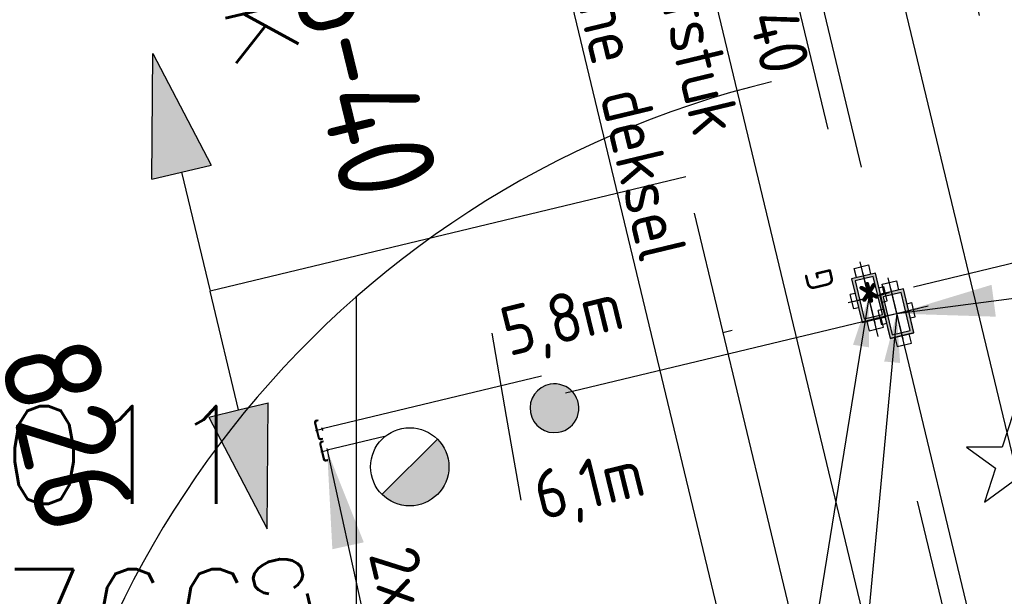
# Model space of a CAD drawing. Header units: millimetres. Extents: x 96940 to 101272, y 432237 to 434659.
# Tile 208 of 256: x 97306.82 to 97316.88, y 433480.64 to 433486.54. Entities that reach past the tile are written whole.
import ezdxf
from ezdxf.enums import TextEntityAlignment as Align

# ---------------------------------------------------------------- set-up
doc = ezdxf.new("R2010")
doc.units = ezdxf.units.MM
for name, pattern in [('CENTER', [35.225022, 22.015639, -4.403128, 4.403128, -4.403128]), ('DASHDOT', [25.4, 12.7, -6.35, 0, -6.35]), ('DASHED', [19.05, 12.7, -6.35])]:
    doc.linetypes.add(name, pattern=pattern)
for name, color, linetype in [('Ondergrond_Nieuw_IP', 8, 'Continuous'), ('R_BN_N_Kabels_en_leidingen_maatvoering', 1, 'Continuous'), ('R_BN_T_N_Cameratoezicht_knikmast_Tekst', 2, 'Continuous'), ('R_BN_T_N_Constructiecodes', 7, 'Continuous'), ('R_BN_T_N_Hartspoor', 1, 'CENTER'), ('R_BN_T_N_Kokersysteem Groene Deksel', 7, 'Continuous'), ('R_BN_T_N_Kokersysteem opzetstuk', 7, 'Continuous'), ('R_BN_T_N_Kokersysteem trekput Eindkap', 7, 'Continuous'), ('R_BN_T_N_Kokersysteem trekput HA.2.340', 7, 'Continuous'), ('R_BN_T_N_Kokersysteem_Coordinaten', 1, 'Continuous'), ('R_BN_T_N_Kokersysteem_laagspanning', 2, 'DASHED'), ('R_BN_T_N_kokersysteem_maatvoering', 7, 'Continuous'), ('R_BN_T_N_Kokersysteem_signaal', 2, 'DASHDOT'), ('R_BN_T_N_Kokersysteem_tekst', 7, 'Continuous'), ('R_BN_T_N_Spoor', 3, 'Continuous'), ('R_BN_T_N_Tekst', 7, 'Continuous'), ('R_BN_T_N_Verkanting_Maatvoering', 7, 'Continuous'), ('TWL Advies', 2, 'Continuous')]:
    doc.layers.add(name, color=color, linetype=linetype)
doc.styles.add('ISO', font='iso.shx')
doc.styles.get("Standard").update_dxf_attribs({"font": 'romans.shx'})
doc.dimstyles.new('RET 1-500', dxfattribs={"dimtxt": 1, "dimasz": 1, "dimexe": 0.3, "dimexo": 0, "dimgap": 0.3, "dimtad": 1, "dimdec": 3, "dimzin": 1, "dimtxsty": 'Standard', "dimcen": 0, "dimclrd": 1, "dimclre": 1, "dimclrt": 7, "dimaunit": 2, "dimadec": 4, "dimazin": 0, "dimtfac": 1, "dimtdec": 3, "dimtofl": 0, "dimtmove": 0, "dimatfit": 0, "dimfxl": 1, "dimarcsym": 0})

# ---------------------------------------------------------------- blocks, each defined once
blk = doc.blocks.new('CONSTR_CODE_OND')
for points in [[(-1.25, -5.3125), (-1.25, -5), (-1.25, -4.6875), (-2.5, -5)], [(-1.25, -5.3125), (-1.25, -5), (-1.25, -4.6875), (-2.5, -5)], [(-1.25, -5.3125), (-1.25, -5), (-1.25, -4.6875), (-2.5, -5)], [(-1.25, -5.3125), (-1.25, -5), (-1.25, -4.6875), (-2.5, -5)], [(1.25, -5.3125), (1.25, -5), (1.25, -4.6875), (2.5, -5)], [(1.25, -5.3125), (1.25, -5), (1.25, -4.6875), (2.5, -5)], [(1.25, -5.3125), (1.25, -5), (1.25, -4.6875), (2.5, -5)], [(1.25, -5.3125), (1.25, -5), (1.25, -4.6875), (2.5, -5)]]:
    blk.add_hatch(color=1).paths.add_polyline_path(points)
for p, q in [((0, 0), (0, -5)), ((0, 0), (0, -5)), ((0, 0), (0, -5)), ((0, 0), (0, -5)), ((-2.5, -5), (-1.25, -4.6875)), ((-2.5, -5), (-1.25, -4.6875)), ((-2.5, -5), (-1.25, -4.6875)), ((-2.5, -5), (-1.25, -4.6875)), ((-1.25, -5), (-1.25, -4.6875)), ((-1.25, -5), (-1.25, -4.6875)), ((-1.25, -5), (-1.25, -4.6875)), ((-1.25, -5), (-1.25, -4.6875)), ((2.5, -5), (1.25, -4.6875)), ((2.5, -5), (1.25, -4.6875)), ((2.5, -5), (1.25, -4.6875)), ((2.5, -5), (1.25, -4.6875)), ((1.25, -5), (1.25, -4.6875)), ((1.25, -5), (1.25, -4.6875)), ((1.25, -5), (1.25, -4.6875)), ((1.25, -5), (1.25, -4.6875)), ((-1.25, -5.3125), (-2.5, -5)), ((-1.25, -5.3125), (-2.5, -5)), ((-1.25, -5.3125), (-2.5, -5)), ((-1.25, -5.3125), (-2.5, -5)), ((-1.25, -5.3125), (-1.25, -5)), ((-1.25, -5.3125), (-1.25, -5)), ((-1.25, -5.3125), (-1.25, -5)), ((-1.25, -5.3125), (-1.25, -5)), ((-1.25, -5), (0, -5)), ((-1.25, -5), (0, -5)), ((-1.25, -5), (0, -5)), ((-1.25, -5), (0, -5)), ((1.25, -5), (0, -5)), ((1.25, -5), (0, -5)), ((1.25, -5), (0, -5)), ((1.25, -5), (0, -5)), ((1.25, -5.3125), (1.25, -5)), ((1.25, -5.3125), (1.25, -5)), ((1.25, -5.3125), (1.25, -5)), ((1.25, -5.3125), (1.25, -5)), ((1.25, -5.3125), (2.5, -5)), ((1.25, -5.3125), (2.5, -5)), ((1.25, -5.3125), (2.5, -5)), ((1.25, -5.3125), (2.5, -5))]:
    blk.add_line(p, q)
at = {"style": 'ISO'}
blk.add_attdef('CONSTR.CODE', text='', height=1, dxfattribs=at).set_placement((-3, -5), align=Align.MIDDLE_RIGHT)
blk.add_attdef('CONSTR.CODE', text='', height=1, dxfattribs=at).set_placement((3, -5), align=Align.MIDDLE_LEFT)
blk = doc.blocks.new('*U86')
at = {"layer": 'R_BN_T_N_Kokersysteem trekput Eindkap'}
h = blk.add_hatch(color=256, dxfattribs=at)
edge = h.paths.add_edge_path()
edge.add_line((0.092, 0.018), (0.102, 0.018))
edge.add_line((0.102, 0.018), (0.102, 0.033))
edge.add_arc((0.075, 0.033), 0.0269, 0, 90)
edge.add_line((0.075, 0.06), (-0.075, 0.06))
edge.add_arc((-0.075, 0.033), 0.0269, 90, 180)
edge.add_line((-0.102, 0.033), (-0.102, 0.018))
edge.add_line((-0.102, 0.018), (-0.092, 0.018))
edge.add_line((-0.092, 0.018), (-0.092, 0.033))
edge.add_arc((-0.075, 0.033), 0.0169, 90, 180, ccw=False)
edge.add_line((-0.075, 0.05), (0.075, 0.05))
edge.add_arc((0.075, 0.033), 0.0169, 0, 90, ccw=False)
edge.add_line((0.092, 0.033), (0.092, 0.018))
for p, q in [((-0.102, 0.033), (-0.102, 0.018)), ((-0.102, 0.018), (-0.092, 0.018)), ((-0.092, 0.033), (-0.092, 0.018)), ((0.075, 0.06), (-0.075, 0.06)), ((0.075, 0.05), (-0.075, 0.05)), ((0.017, 0), (-0.017, 0)), ((0, 0.067), (0, -0.017)), ((0.092, 0.033), (0.092, 0.018)), ((0.092, 0.018), (0.102, 0.018)), ((0.102, 0.033), (0.102, 0.018))]:
    blk.add_line(p, q, dxfattribs=at)
for centre, radius, start, end in [((-0.075, 0.033), 0.0269, 90, 180), ((-0.075, 0.033), 0.0169, 90, 180), ((0.075, 0.033), 0.0269, 0, 90), ((0.075, 0.033), 0.0169, 0, 90)]:
    blk.add_arc(centre, radius, start, end, dxfattribs=at)
blk = doc.blocks.new('Opzetstuk')
at = {"layer": 'R_BN_T_N_Kokersysteem opzetstuk'}
h = blk.add_hatch(color=256, dxfattribs=at)
h.paths.add_polyline_path([(0, 0.095), (0.2, 0.095), (0.2, 0), (0.23, 0), (0.23, 0.125), (0, 0.125)])
h.paths.add_polyline_path([(0, 0.095), (0, 0.125), (-0.23, 0.125), (-0.23, 0), (-0.2, 0), (-0.2, 0.095)])
h.paths.add_polyline_path([(-0.2, 0), (-0.23, 0), (-0.23, -0.125), (0, -0.125), (0, -0.095), (-0.2, -0.095)])
h.paths.add_polyline_path([(0, -0.095), (0, -0.125), (0.23, -0.125), (0.23, 0), (0.2, 0), (0.2, -0.095)])
at = {"layer": 'R_BN_T_N_Kokersysteem opzetstuk', "color": 1, "linetype": 'Continuous'}
for p, q in [((0, 0.163), (0, -0.163)), ((0.268, 0), (-0.268, 0))]:
    blk.add_line(p, q, dxfattribs=at)
at = {"layer": 'R_BN_T_N_Kokersysteem opzetstuk'}
for points in [[(-0.23, -0.125), (0.23, -0.125), (0.23, 0.125), (-0.23, 0.125)], [(-0.2, -0.095), (0.2, -0.095), (0.2, 0.095), (-0.2, 0.095)]]:
    blk.add_lwpolyline(points, close=True, dxfattribs=at)
at = {"insert": (0.14, 0.497), "char_height": 0.45, "width": 0.63906, "attachment_point": 1}
blk.add_mtext('{\\Fiso|c0;*}', dxfattribs=at)
blk = doc.blocks.new('*D177')
at = {"layer": 'Defpoints', "color": 0, "transparency": 16777216}
for p in [(97296.635, 433569.818), (97251.844, 433559.045), (97321.432, 433466.719)]:
    blk.add_point(p, dxfattribs=at)
at = {"layer": 'R_BN_T_N_Verkanting_Maatvoering', "color": 1, "lineweight": -2, "transparency": 16777216}
for p, q in [((97296.635, 433569.818), (97251.553, 433558.975)), ((97276.408, 433456.918), (97252.078, 433558.073)), ((97321.432, 433466.719), (97276.35, 433455.876))]:
    blk.add_line(p, q, dxfattribs=at)
at = {"layer": 'R_BN_T_N_Verkanting_Maatvoering', "color": 1, "transparency": 16777216}
for points in [[(97252.24, 433558.112), (97251.916, 433558.034), (97251.844, 433559.045)], [(97276.57, 433456.957), (97276.246, 433456.879), (97276.641, 433455.946)]]:
    blk.add_solid(points, dxfattribs=at)
at = {"layer": 'R_BN_T_N_Verkanting_Maatvoering', "color": 7, "transparency": 16777216, "insert": (97262.795, 433517.648), "char_height": 1, "attachment_point": 5, "rotation": 283.5237}
blk.add_mtext('In deze zone 1cm verkanting toepassen', dxfattribs=at)
blk = doc.blocks.new('NW_meubilair_verkeersbord')
at = {"layer": 'Ondergrond_Nieuw_IP'}
blk.add_hatch(color=256, dxfattribs=at).paths.add_polyline_path([(-0.245, 0.047, 1), (0.245, -0.047, 1)])
at = {"layer": 'Ondergrond_Nieuw_IP', "linetype": 'Continuous'}
for p, q in [((-0.945, -0.327), (-0.095, -0.491)), ((-0.095, -0.491), (0.755, -0.655))]:
    blk.add_line(p, q, dxfattribs=at)
at = {"layer": 'Ondergrond_Nieuw_IP'}
blk.add_lwpolyline([(-0.245, 0.047, 1), (0.245, -0.047, 1)], format="xyb", close=True, dxfattribs=at)
blk = doc.blocks.new('OV_Lichtpunt')
at = {"color": 0, "linetype": 'ByBlock', "lineweight": -2}
blk.add_lwpolyline([(0, -0.191), (0.294, -0.405), (0.182, -0.059), (0.476, 0.155), (0.112, 0.155), (0, 0.5), (-0.112, 0.155), (-0.476, 0.155), (-0.182, -0.059), (-0.294, -0.405)], close=True, dxfattribs=at)
blk = doc.blocks.new('Signalisatiemast')
blk.add_hatch(color=0).paths.add_polyline_path([(-0.1419, -0.1409, 0.669346), (0.2, 0, 0.198074), (0.1419, 0.1409)])
at = {"color": 0}
blk.add_line((0.1419, 0.1409), (-0.1419, -0.1409), dxfattribs=at)
blk.add_circle((0, 0), 0.2, dxfattribs=at)
blk = doc.blocks.new('Groene_deksel_trekput')
at = {"layer": 'R_BN_T_N_Kokersysteem Groene Deksel'}
h = blk.add_hatch(color=256, dxfattribs=at)
h.paths.add_polyline_path([(0, 0.095), (0.2, 0.095), (0.2, 0), (0.23, 0), (0.23, 0.125), (0, 0.125)])
h.paths.add_polyline_path([(0, 0.095), (0, 0.125), (-0.23, 0.125), (-0.23, 0), (-0.2, 0), (-0.2, 0.095)])
h.paths.add_polyline_path([(-0.2, 0), (-0.23, 0), (-0.23, -0.125), (0, -0.125), (0, -0.095), (-0.2, -0.095)])
h.paths.add_polyline_path([(0, -0.095), (0, -0.125), (0.23, -0.125), (0.23, 0), (0.2, 0), (0.2, -0.095)])
for p, q in [((0.23, 0.125), (-0.23, 0.125)), ((-0.23, 0.125), (-0.23, -0.125)), ((0.23, -0.125), (0.23, 0.125)), ((0.2, 0.095), (-0.2, 0.095)), ((-0.2, 0.095), (-0.2, -0.095)), ((0.2, -0.095), (0.2, 0.095)), ((-0.2, -0.095), (0.2, -0.095)), ((-0.23, -0.125), (0.23, -0.125))]:
    blk.add_line(p, q, dxfattribs=at)
at = {"layer": 'R_BN_T_N_Kokersysteem Groene Deksel', "color": 1, "linetype": 'Continuous'}
for p, q in [((0, 0.163), (0, -0.163)), ((0.268, 0), (-0.268, 0))]:
    blk.add_line(p, q, dxfattribs=at)
at = {"layer": 'R_BN_T_N_Kokersysteem Groene Deksel', "insert": (0.192, 0.583), "char_height": 0.275, "width": 0.62471, "attachment_point": 1}
blk.add_mtext('{\\Fisocp|c0;G}', dxfattribs=at)
blk = doc.blocks.new('HA.2.340')
at = {"layer": 'R_BN_T_N_Kokersysteem trekput HA.2.340', "color": 1, "linetype": 'Continuous'}
for p, q in [((0, 0.217), (0, -0.217)), ((0.409, 0), (-0.378, 0))]:
    blk.add_line(p, q, dxfattribs=at)
at = {"layer": 'R_BN_T_N_Kokersysteem trekput HA.2.340'}
for p, q in [((0.075, 0.176), (-0.075, 0.176)), ((-0.075, 0.125), (-0.075, 0.176)), ((0.075, 0.125), (0.075, 0.176)), ((-0.075, -0.125), (-0.075, -0.176)), ((0.075, -0.176), (-0.075, -0.176)), ((0.075, -0.125), (0.075, -0.176))]:
    blk.add_line(p, q, dxfattribs=at)
blk.add_lwpolyline([(-0.23, -0.125), (0.23, -0.125), (0.23, 0.125), (-0.23, 0.125)], close=True, dxfattribs=at)
for points in [[(-0.23, -0.075), (-0.327, -0.075), (-0.327, 0.075), (-0.23, 0.075)], [(0.23, -0.075), (0.328, -0.075), (0.328, 0.075), (0.23, 0.075)]]:
    blk.add_lwpolyline(points, dxfattribs=at)
blk = doc.blocks.new('*D698')
at = {"layer": 'Defpoints', "color": 0, "transparency": 16777216}
for p in [(97310.286, 433498.84), (97292.279, 433494.375), (97311.49, 433493.987)]:
    blk.add_point(p, dxfattribs=at)
at = {"layer": 'R_BN_T_N_Verkanting_Maatvoering', "color": 1, "lineweight": -2, "transparency": 16777216}
for p, q in [((97310.286, 433498.84), (97291.987, 433494.303)), ((97292.038, 433495.345), (97291.797, 433496.316)), ((97292.279, 433494.375), (97293.482, 433489.521)), ((97311.49, 433493.987), (97293.191, 433489.449)), ((97293.723, 433488.551), (97297.5, 433473.317))]:
    blk.add_line(p, q, dxfattribs=at)
at = {"layer": 'R_BN_T_N_Verkanting_Maatvoering', "color": 1, "transparency": 16777216}
for points in [[(97292.2, 433495.386), (97291.876, 433495.305), (97292.279, 433494.375)], [(97293.884, 433488.591), (97293.561, 433488.511), (97293.482, 433489.521)]]:
    blk.add_solid(points, dxfattribs=at)
at = {"layer": 'R_BN_T_N_Verkanting_Maatvoering', "color": 7, "transparency": 16777216, "insert": (97296.67, 433480.681), "char_height": 1, "attachment_point": 5, "rotation": 283.9257}
blk.add_mtext('overgangszone 5m', dxfattribs=at)

msp = doc.modelspace()

# ---------------------------------------------------------------- linework, layer by layer
at = {"layer": 'Ondergrond_Nieuw_IP'}
msp.add_line((97310.25999, 433477.07772), (97310.26322, 433483.70733), dxfattribs=at)
msp.add_arc((97316.84993, 433476.18301), 10, 103.57867, 180.111678, dxfattribs=at)
at = {"layer": 'R_BN_T_N_Hartspoor', "ltscale": 0.5}
for p, q in [((97324.51173, 433439.60466), (97285.71493, 433601.15735)), ((97289.3774, 433600.03869), (97327.05051, 433443.16514))]:
    msp.add_line(p, q, dxfattribs=at)
at = {"layer": 'R_BN_T_N_Kokersysteem_laagspanning', "ltscale": 0.3}
for p, q in [((97326.09896, 433440.5753), (97313.0424, 433494.94374)), ((97327.21734, 433486.27966), (97309.9615, 433482.13568))]:
    msp.add_line(p, q, dxfattribs=at)
at = {"layer": 'R_BN_T_N_Kokersysteem_signaal', "color": 2, "linetype": 'DASHDOT', "ltscale": 0.3}
for p, q in [((97325.89931, 433440.37883), (97312.80904, 433494.8877)), ((97327.16508, 433486.4973), (97309.9093, 433482.35333))]:
    msp.add_line(p, q, dxfattribs=at)
at = {"layer": 'R_BN_T_N_Spoor'}
for p, q in [((97325.20939, 433439.77221), (97292.08731, 433577.69498)), ((97323.81407, 433439.43712), (97290.69198, 433577.35989)), ((97326.35284, 433442.9976), (97294.26737, 433576.60384))]:
    msp.add_line(p, q, dxfattribs=at)

# ---------------------------------------------------------------- block references
at = {"layer": 'Ondergrond_Nieuw_IP', "rotation": 290.8035738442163}
msp.add_blockref('NW_meubilair_verkeersbord', (97312.28457, 433482.56544), dxfattribs=at)
at = {"layer": 'Ondergrond_Nieuw_IP'}
msp.add_blockref('OV_Lichtpunt', (97316.9734, 433482.0114), dxfattribs=at)
at = {"layer": 'R_BN_T_N_Constructiecodes', "color": 0, "linetype": 'ByBlock'}
ref = msp.add_blockref('CONSTR_CODE_OND', (97313.62651, 433484.93152), dxfattribs=dict(at, rotation=283.5038322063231))
ref.add_attrib('CONSTR.CODE', '828', dxfattribs={"layer": '0', "height": 1, "rotation": 283.503832, "style": 'ISO'}).set_placement((97305.16154, 433487.08521), align=Align.MIDDLE_RIGHT)
ref.add_attrib('CONSTR.CODE', '826', dxfattribs={"layer": '0', "height": 1, "rotation": 283.503832, "style": 'ISO'}).set_placement((97307.08172, 433483.23923), align=Align.MIDDLE_LEFT)
at = {"layer": 'R_BN_T_N_Kokersysteem Groene Deksel', "rotation": 103.4859255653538}
msp.add_blockref('Groene_deksel_trekput', (97315.49691, 433483.69519), dxfattribs=at)
at = {"layer": 'R_BN_T_N_Kokersysteem opzetstuk', "color": 0, "linetype": 'ByBlock', "lineweight": -2, "rotation": 103.5038322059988}
msp.add_blockref('Opzetstuk', (97315.78254, 433483.5336), dxfattribs=at)
at = {"layer": 'R_BN_T_N_Kokersysteem trekput Eindkap', "color": 6, "ltscale": 0.05, "rotation": 103.5038321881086}
for p in [(97309.9093, 433482.35333), (97309.9615, 433482.13568)]:
    msp.add_blockref('*U86', p, dxfattribs=at)
at = {"layer": 'R_BN_T_N_Kokersysteem trekput HA.2.340', "color": 0, "linetype": 'ByBlock', "lineweight": -2, "rotation": 283.5038322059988}
for p in [(97315.49691, 433483.69519), (97315.78277, 433483.53266)]:
    msp.add_blockref('HA.2.340', p, dxfattribs=at)
at = {"layer": 'TWL Advies', "xscale": 2, "yscale": 2}
msp.add_blockref('Signalisatiemast', (97310.80587, 433481.96661), dxfattribs=at)

# ---------------------------------------------------------------- texts
at = {"layer": 'R_BN_N_Kabels_en_leidingen_maatvoering', "color": 7, "insert": (97309.21249, 433479.92134), "char_height": 1, "attachment_point": 9}
msp.add_mtext('X 97311.011\\PY 433477.766', dxfattribs=at)
at = {"layer": 'R_BN_T_N_Cameratoezicht_knikmast_Tekst', "color": 7, "insert": (97309.54678, 433480.47839), "char_height": 0.5, "attachment_point": 5, "rotation": 283.446133}
msp.add_mtext_dynamic_manual_height_columns('CT4', width=2.8451495, gutter_width=12.5, heights=[0], dxfattribs=at)
at = {"layer": 'R_BN_T_N_kokersysteem_maatvoering', "char_height": 0.5, "attachment_point": 1}
for s, insert, width, rotation in [('{\\Fisocp|c0;2xHA.2.340\\P2xOpzetstuk\\P1xgroene deksel}', (97314.21522, 433488.9194), 6.3034385, 283.548702), ('{\\Fisocp|c0;5,8m}', (97311.69754, 433483.58113, 1.36784), 0.6247051, 13.782437), ('{\\Fisocp|c0;6,1m}', (97312.02912, 433481.90288, 1.36784), 0.6247051, 13.782437), ('{\\Fisocp|c0;2xEindkap}', (97310.86958, 433481.19072), 4.2841301, 283.548702)]:
    msp.add_mtext(s, dxfattribs=dict(at, insert=insert, width=width, rotation=rotation))
at = {"layer": 'R_BN_T_N_Kokersysteem_tekst', "linetype": 'Continuous', "ltscale": 0.05, "style": 'ISO', "width": 0.9}
msp.add_text('TWL 16-40', height=1, rotation=283.674892, dxfattribs=at).set_placement((97309.36761, 433489.94781), align=Align.MIDDLE_LEFT)
at = {"layer": 'R_BN_T_N_Tekst', "linetype": 'Continuous', "ltscale": 0.05, "insert": (97308.62597, 433492.12206), "char_height": 1, "width": 28.9225442, "attachment_point": 1, "rotation": 283.381093}
msp.add_mtext('Waterbak', dxfattribs=at)

# ---------------------------------------------------------------- dimensions: what is measured, and where the dimension line sits
at = {"layer": 'R_BN_T_N_Verkanting_Maatvoering'}
for base, p1, p2, angle, text, picture, middle in [((97251.84429, 433559.04529), (97321.43199, 433466.71869), (97296.63485, 433569.81816), 103.523723, 'In deze zone 1cm verkanting toepassen', '*D177', (97261.85547, 433517.42168)), ((97292.27862, 433494.37481), (97311.48981, 433493.98654), (97310.28643, 433498.83985), 103.925652, 'overgangszone <>m', '*D698', (97295.73162, 433480.44862))]:
    dim = msp.add_linear_dim(base=base, p1=p1, p2=p2, angle=angle, text=text, dimstyle='RET 1-500', override={"dimdec": 0, "dimtofl": 1}, dxfattribs=at)
    dim.commit()
    dim.dimension.update_dxf_attribs({"geometry": picture, "text_midpoint": middle, "dimtype": 161})

# ---------------------------------------------------------------- leaders
at = {"layer": 'R_BN_N_Kabels_en_leidingen_maatvoering', "color": 1, "annotation_type": 0, "has_hookline": 1}
for points, hookline_direction, text_width in [([(97315.78254, 433483.5336), (97327.98628, 433485.14903)], 0, 10.7619), ([(97309.9615, 433482.13568), (97310.51249, 433479.62134), (97309.51249, 433479.62134)], 1, 10.71429)]:
    msp.add_leader(points, dimstyle='RET 1-500', override={"dimexe": 0, "dimzin": 0, "dimtofl": 1, "dimatfit": 2}, dxfattribs=dict(at, hookline_direction=hookline_direction, text_width=text_width))
at = {"layer": 'R_BN_T_N_Kokersysteem_Coordinaten', "color": 7, "annotation_type": 0, "has_hookline": 1, "hookline_direction": 1}
for points, text_width in [([(97315.49691, 433483.69519), (97313.5602, 433471.696), (97313.0602, 433471.696)], 5.35714), ([(97315.78254, 433483.5336), (97314.3283, 433467.91565), (97313.8283, 433467.91565)], 5.38095)]:
    msp.add_leader(points, dimstyle='RET 1-500', override={"dimasz": 0.5, "dimexe": 0, "dimzin": 0, "dimtofl": 1, "dimatfit": 2}, dxfattribs=dict(at, text_width=text_width))

doc.saveas('drawing.dxf')
